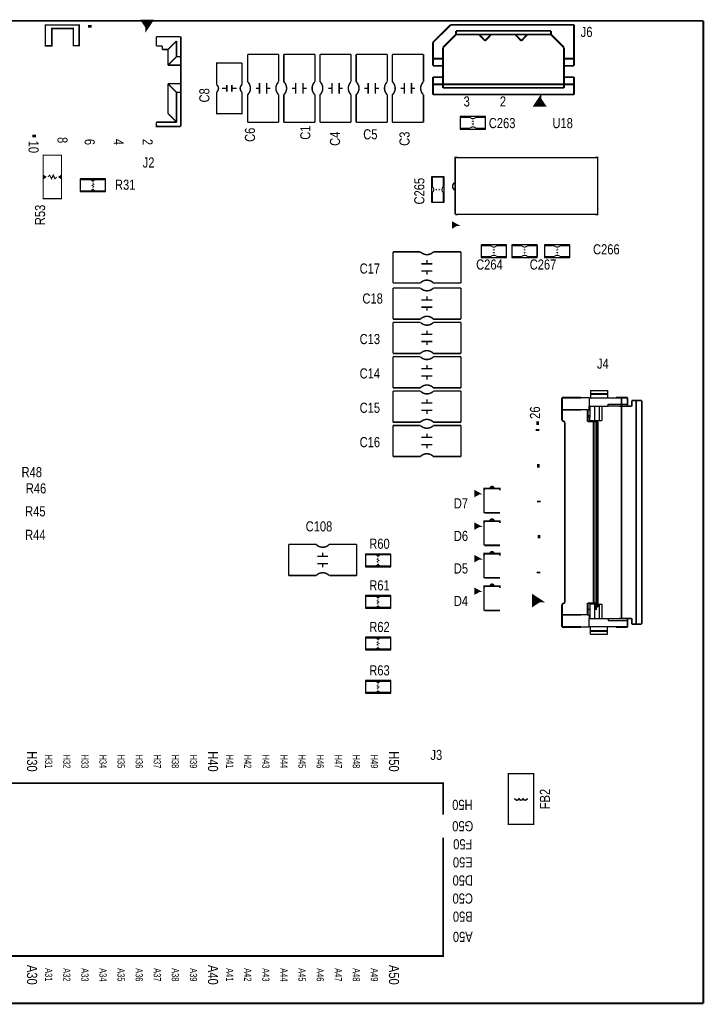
# Model space of a CAD drawing. Extents: x 0 to 180, y 0 to 69.
# Tile 5 of 6: x 49 to 97, y 0 to 69. Entities that reach past the tile are written whole.
import ezdxf
from ezdxf.enums import TextEntityAlignment as Align

# ---------------------------------------------------------------- set-up
doc = ezdxf.new("R2010")
doc.units = 0
for name, color, linetype in [('BG_OUTLINE', 254, 'CONTINUOUS'), ('PG_SILKSCREEN_TOP', 92, 'CONTINUOUS'), ('RD_SILKSCREEN_TOP', 20, 'CONTINUOUS')]:
    doc.layers.add(name, color=color, linetype=linetype)

msp = doc.modelspace()

# ---------------------------------------------------------------- linework, layer by layer
at = {"layer": 'BG_OUTLINE', "const_width": 0.127}
for points in [[(96.999806, 69.000116), (0, 69.000116)], [(96.999806, 0), (96.999806, 69.000116)], [(0, 0), (96.999806, 0)]]:
    msp.add_lwpolyline(points, dxfattribs=at)
at = {"layer": 'PG_SILKSCREEN_TOP'}
for points, const_width in [([(53.19141, 67.271646), (53.19141, 68.706492), (50.817018, 68.706492), (50.817018, 67.250818), (51.271424, 67.250818), (51.271424, 68.469002), (52.77866, 68.469002), (52.77866, 67.261232), (53.19141, 67.261232), (53.19141, 67.271646)], 0.1016), ([(53.944012, 68.530978), (53.944012, 68.721986)], 0.254), ([(57.960006, 68.576952), (57.706006, 68.957952), (58.214006, 68.957952), (57.960006, 68.576952), (57.960006, 68.957952)], 0.254), ([(79.261208, 68.729098), (78.020926, 67.48907)], 0.127), ([(79.261208, 68.729098), (85.421216, 68.729098)], 0.127), ([(81.761076, 68.729098), (87.921084, 68.729098)], 0.127), ([(87.921084, 65.848992), (87.921084, 68.729098)], 0.127), ([(58.608722, 67.888104), (60.325, 67.888104)], 0.1016), ([(58.608722, 67.888104), (58.60923, 67.238118)], 0.1016), ([(60.325, 67.888104), (60.325, 61.587888)], 0.1016), ([(60.325, 61.587888), (60.325, 67.888104)], 0.1016), ([(60.325, 61.587888), (60.325, 67.888104)], 0.1016), ([(78.721204, 67.12839), (79.6417, 68.04914)], 0.127), ([(79.6417, 68.299076), (83.800188, 68.299076)], 0.127), ([(79.6417, 68.04914), (79.6417, 68.299076)], 0.127), ([(79.6417, 68.04914), (83.800188, 68.04914)], 0.127), ([(81.681066, 67.599052), (81.256124, 68.04914)], 0.127), ([(82.106008, 68.04914), (81.681066, 67.599052)], 0.127), ([(82.141822, 68.299076), (86.30031, 68.299076)], 0.127), ([(82.141822, 68.04914), (86.30031, 68.04914)], 0.127), ([(84.221066, 67.599052), (83.796124, 68.04914)], 0.127), ([(84.646008, 68.04914), (84.221066, 67.599052)], 0.127), ([(86.30031, 68.299076), (86.30031, 68.04914)], 0.127), ([(86.30031, 68.04914), (87.22106, 67.12839)], 0.127), ([(59.024774, 67.238118), (58.60923, 67.238118)], 0.1016), ([(59.024774, 67.238118), (59.024774, 66.987928)], 0.1016), ([(60.024772, 67.587876), (59.424824, 66.987928)], 0.1016), ([(60.024772, 67.587876), (60.024772, 66.488056)], 0.1016), ([(78.020926, 65.848992), (78.020926, 67.48907)], 0.127), ([(78.721204, 64.299084), (78.721204, 67.12839)], 0.127), ([(87.22106, 67.12839), (87.22106, 64.299084)], 0.127), ([(59.024774, 66.987928), (59.424824, 66.987928)], 0.1016), ([(59.424824, 65.888108), (59.424824, 66.987928)], 0.1016), ([(60.024772, 66.488056), (59.424824, 65.888108)], 0.1016), ([(60.325, 66.488056), (60.024772, 66.488056)], 0.1016), ([(65.0113, 66.655696), (65.0113, 64.699896)], 0.1016), ([(65.0113, 66.655696), (67.1957, 66.655696)], 0.1016), ([(67.1957, 64.725296), (67.1957, 66.655696)], 0.1016), ([(67.5513, 66.655696), (67.5513, 64.699896)], 0.1016), ([(67.5513, 66.655696), (69.7357, 66.655696)], 0.1016), ([(69.7357, 64.725296), (69.7357, 66.655696)], 0.1016), ([(70.0913, 66.655696), (70.0913, 64.699896)], 0.1016), ([(70.0913, 66.655696), (72.2757, 66.655696)], 0.1016), ([(72.2757, 64.725296), (72.2757, 66.655696)], 0.1016), ([(72.6313, 66.655696), (72.6313, 64.699896)], 0.1016), ([(72.6313, 66.655696), (74.8157, 66.655696)], 0.1016), ([(74.8157, 64.725296), (74.8157, 66.655696)], 0.1016), ([(75.1713, 66.655696), (75.1713, 64.699896)], 0.1016), ([(75.1713, 66.655696), (77.3557, 66.655696)], 0.1016), ([(77.3557, 64.725296), (77.3557, 66.655696)], 0.1016), ([(78.020926, 66.348864), (78.721204, 66.348864)], 0.127), ([(87.22106, 66.348864), (87.921084, 66.348864)], 0.127), ([(59.424824, 65.888108), (60.325, 65.888108)], 0.1016), ([(64.6176, 66.04), (62.8396, 66.04), (62.8396, 64.516)], 0.1016), ([(64.6176, 64.516), (64.6176, 66.04)], 0.1016), ([(78.020926, 65.848992), (78.721204, 65.848992)], 0.127), ([(87.921084, 65.848992), (87.22106, 65.848992)], 0.127), ([(78.721204, 65.049146), (78.020926, 65.049146)], 0.127), ([(78.020926, 65.049146), (78.020926, 63.829184)], 0.127), ([(87.22106, 65.049146), (87.921084, 65.049146)], 0.127), ([(87.921084, 63.829184), (87.921084, 65.049146)], 0.127), ([(60.325, 64.587882), (59.424824, 64.587882)], 0.1016), ([(59.424824, 64.587882), (60.024772, 63.987934)], 0.1016), ([(59.424824, 64.587882), (59.424824, 62.488064)], 0.1016), ([(63.5508, 64.262), (63.2206, 64.262)], 0.1016), ([(63.5508, 64.0334), (63.5508, 64.4906)], 0.1016), ([(63.9064, 64.0334), (63.9064, 64.4906)], 0.1016), ([(63.9064, 64.262), (64.2366, 64.262)], 0.1016), ([(65.5955, 64.268096), (65.8495, 64.268096)], 0.1016), ([(65.8495, 63.887096), (65.8495, 64.649096)], 0.1016), ([(66.3575, 63.887096), (66.3575, 64.649096)], 0.1016), ([(66.3575, 64.268096), (66.6115, 64.268096)], 0.1016), ([(68.1355, 64.268096), (68.3895, 64.268096)], 0.1016), ([(68.3895, 63.887096), (68.3895, 64.649096)], 0.1016), ([(68.8975, 63.887096), (68.8975, 64.649096)], 0.1016), ([(68.8975, 64.268096), (69.1515, 64.268096)], 0.1016), ([(70.6755, 64.268096), (70.9295, 64.268096)], 0.1016), ([(70.9295, 63.887096), (70.9295, 64.649096)], 0.1016), ([(71.4375, 63.887096), (71.4375, 64.649096)], 0.1016), ([(71.4375, 64.268096), (71.6915, 64.268096)], 0.1016), ([(73.2155, 64.268096), (73.4695, 64.268096)], 0.1016), ([(73.4695, 63.887096), (73.4695, 64.649096)], 0.1016), ([(73.9775, 63.887096), (73.9775, 64.649096)], 0.1016), ([(73.9775, 64.268096), (74.2315, 64.268096)], 0.1016), ([(75.7555, 64.268096), (76.0095, 64.268096)], 0.1016), ([(76.0095, 63.887096), (76.0095, 64.649096)], 0.1016), ([(76.5175, 63.887096), (76.5175, 64.649096)], 0.1016), ([(76.5175, 64.268096), (76.7715, 64.268096)], 0.1016), ([(85.421216, 64.54902), (78.020926, 64.54902)], 0.127), ([(84.721192, 64.299084), (78.721204, 64.299084)], 0.127), ([(87.921084, 64.54902), (80.521048, 64.54902)], 0.127), ([(87.22106, 64.299084), (81.221072, 64.299084)], 0.127), ([(60.325, 63.987934), (60.024772, 63.987934)], 0.1016), ([(60.024772, 63.987934), (60.024772, 61.888116)], 0.1016), ([(65.0113, 63.836296), (65.0113, 61.880496)], 0.1016), ([(67.1957, 61.880496), (67.1957, 63.810896)], 0.1016), ([(67.5513, 63.836296), (67.5513, 61.880496)], 0.1016), ([(69.7357, 61.880496), (69.7357, 63.810896)], 0.1016), ([(70.0913, 63.836296), (70.0913, 61.880496)], 0.1016), ([(72.2757, 61.880496), (72.2757, 63.810896)], 0.1016), ([(72.6313, 63.836296), (72.6313, 61.880496)], 0.1016), ([(74.8157, 61.880496), (74.8157, 63.810896)], 0.1016), ([(75.1713, 63.836296), (75.1713, 61.880496)], 0.1016), ([(77.3557, 61.880496), (77.3557, 63.810896)], 0.1016), ([(85.421216, 63.829184), (78.020926, 63.829184)], 0.127), ([(87.921084, 63.829184), (80.521048, 63.829184)], 0.127), ([(85.5091, 63.484252), (85.7631, 63.103252), (85.2551, 63.103252), (85.5091, 63.484252), (85.5091, 63.103252)], 0.254), ([(60.024772, 61.888116), (59.424824, 62.488064)], 0.1016), ([(80.6196, 61.468), (79.9338, 61.468), (79.9338, 62.23), (80.6196, 62.23)], 0.0762), ([(81.7118, 61.468), (81.7118, 62.23), (81.026, 62.23)], 0.0762), ([(60.325, 61.587888), (58.61431, 61.587888), (58.614056, 61.888116)], 0.1016), ([(58.614056, 61.888116), (60.024772, 61.888116)], 0.1016), ([(60.325, 61.587888), (58.61431, 61.587888)], 0.1016), ([(65.0113, 61.880496), (67.1957, 61.880496)], 0.1016), ([(67.5513, 61.880496), (69.7357, 61.880496)], 0.1016), ([(70.0913, 61.880496), (72.2757, 61.880496)], 0.1016), ([(72.6313, 61.880496), (74.8157, 61.880496)], 0.1016), ([(75.1713, 61.880496), (77.3557, 61.880496)], 0.1016), ([(80.7466, 61.9252), (80.899, 61.9252)], 0.0508), ([(80.7466, 61.7728), (80.899, 61.7728)], 0.0508), ([(80.8228, 62.0268), (80.8228, 61.9252)], 0.0508), ([(80.8228, 61.7728), (80.8228, 61.6712)], 0.0508), ([(50.026824, 60.830968), (50.026824, 61.02096)], 0.254), ([(81.7118, 61.468), (81.026, 61.468)], 0.0762), ([(50.673, 56.515), (50.673, 59.563), (51.943, 59.563), (51.943, 56.515), (50.673, 56.515)], 0.0762), ([(79.756, 59.403996), (79.58201, 59.403996), (79.58201, 55.404004)], 0.1016), ([(89.408, 59.403996), (89.58199, 59.403996), (89.58199, 55.404004), (89.408, 55.404004)], 0.1016), ([(50.673, 57.912), (50.8508, 58.039), (50.673, 58.166)], 0.0762), ([(50.8508, 58.039), (50.7238, 58.039), (50.7238, 57.9882), (50.7238, 58.0898)], 0.0762), ([(51.6255, 58.039), (51.4985, 57.912), (51.3715, 58.166), (51.2445, 57.912), (51.1175, 58.166), (50.9905, 58.039)], 0.0762), ([(51.943, 58.166), (51.7652, 58.039), (51.943, 57.912)], 0.0762), ([(51.7652, 58.039), (51.8922, 58.039), (51.8922, 58.0898), (51.8922, 57.9882)], 0.0762), ([(55.0418, 57.8358), (54.2798, 57.8358), (54.1528, 57.7342), (54.0258, 57.8358), (53.2638, 57.8358)], 0.0762), ([(53.2638, 57.8358), (53.2638, 57.0738)], 0.0762), ([(54.0258, 57.8358), (54.2798, 57.8358)], 0.0762), ([(54.1528, 57.2516), (54.1528, 57.3278), (54.229, 57.3786), (54.0766, 57.4548), (54.229, 57.531), (54.1528, 57.5818), (54.1528, 57.658)], 0.0508), ([(54.1274, 57.785), (54.2036, 57.785)], 0.0762), ([(55.0418, 57.0738), (55.0418, 57.8358)], 0.0762), ([(78.74, 58.039), (77.978, 58.039), (77.978, 57.3532)], 0.0762), ([(78.74, 58.039), (78.74, 57.3532)], 0.0762), ([(53.2638, 57.0738), (54.0258, 57.0738), (54.1528, 57.1754), (54.2798, 57.0738), (55.0418, 57.0738)], 0.0762), ([(54.0258, 57.0738), (54.2798, 57.0738)], 0.0762), ([(54.1274, 57.0992), (54.2036, 57.0992)], 0.0762), ([(78.74, 56.9468), (78.74, 56.261), (77.978, 56.261), (77.978, 56.9468)], 0.0762), ([(78.1812, 57.15), (78.2828, 57.15)], 0.0508), ([(78.2828, 57.0738), (78.2828, 57.2262)], 0.0508), ([(78.4352, 57.0738), (78.4352, 57.2262)], 0.0508), ([(78.4352, 57.15), (78.5368, 57.15)], 0.0508), ([(79.58201, 55.404004), (79.756, 55.404004)], 0.1016), ([(79.70012, 54.668674), (79.42072, 54.516274), (79.42072, 54.821074), (79.70012, 54.668674), (79.44612, 54.668674)], 0.127), ([(82.0928, 52.451), (81.407, 52.451), (81.407, 53.213), (82.0928, 53.213)], 0.0762), ([(83.185, 52.451), (83.185, 53.213), (82.4992, 53.213)], 0.0762), ([(84.2518, 52.451), (83.566, 52.451), (83.566, 53.213), (84.2518, 53.213)], 0.0762), ([(85.344, 52.451), (85.344, 53.213), (84.6582, 53.213)], 0.0762), ([(86.5378, 52.451), (85.852, 52.451), (85.852, 53.213), (86.5378, 53.213)], 0.0762), ([(87.63, 52.451), (87.63, 53.213), (86.9442, 53.213)], 0.0762), ([(75.2094, 50.5968), (75.2094, 52.7812)], 0.1016), ([(77.1398, 52.7812), (75.2094, 52.7812)], 0.1016), ([(79.9846, 52.7812), (78.0542, 52.7812)], 0.1016), ([(79.9846, 50.5968), (79.9846, 52.7812)], 0.1016), ([(82.2198, 52.9082), (82.3722, 52.9082)], 0.0508), ([(82.2198, 52.7558), (82.3722, 52.7558)], 0.0508), ([(82.296, 53.0098), (82.296, 52.9082)], 0.0508), ([(82.296, 52.7558), (82.296, 52.6542)], 0.0508), ([(84.3788, 52.9082), (84.5312, 52.9082)], 0.0508), ([(84.3788, 52.7558), (84.5312, 52.7558)], 0.0508), ([(84.455, 53.0098), (84.455, 52.9082)], 0.0508), ([(84.455, 52.7558), (84.455, 52.6542)], 0.0508), ([(86.6648, 52.9082), (86.8172, 52.9082)], 0.0508), ([(86.6648, 52.7558), (86.8172, 52.7558)], 0.0508), ([(86.741, 53.0098), (86.741, 52.9082)], 0.0508), ([(86.741, 52.7558), (86.741, 52.6542)], 0.0508), ([(77.978, 51.943), (77.216, 51.943)], 0.1016), ([(77.597, 51.943), (77.597, 52.197)], 0.1016), ([(83.185, 52.451), (82.4992, 52.451)], 0.0762), ([(85.344, 52.451), (84.6582, 52.451)], 0.0762), ([(87.63, 52.451), (86.9442, 52.451)], 0.0762), ([(77.978, 51.435), (77.216, 51.435)], 0.1016), ([(77.597, 51.181), (77.597, 51.435)], 0.1016), ([(75.2094, 50.5968), (77.1652, 50.5968)], 0.1016), ([(78.0288, 50.5968), (79.9846, 50.5968)], 0.1016), ([(75.2094, 48.0568), (75.2094, 50.2412)], 0.1016), ([(77.1398, 50.2412), (75.2094, 50.2412)], 0.1016), ([(79.9846, 50.2412), (78.0542, 50.2412)], 0.1016), ([(79.9846, 48.0568), (79.9846, 50.2412)], 0.1016), ([(77.978, 49.403), (77.216, 49.403)], 0.1016), ([(77.597, 49.403), (77.597, 49.657)], 0.1016), ([(77.978, 48.895), (77.216, 48.895)], 0.1016), ([(77.597, 48.641), (77.597, 48.895)], 0.1016), ([(75.2094, 48.0568), (77.1652, 48.0568)], 0.1016), ([(75.2094, 45.6438), (75.2094, 47.8282)], 0.1016), ([(77.1398, 47.8282), (75.2094, 47.8282)], 0.1016), ([(78.0288, 48.0568), (79.9846, 48.0568)], 0.1016), ([(79.9846, 47.8282), (78.0542, 47.8282)], 0.1016), ([(79.9846, 45.6438), (79.9846, 47.8282)], 0.1016), ([(77.978, 46.99), (77.216, 46.99)], 0.1016), ([(77.597, 46.99), (77.597, 47.244)], 0.1016), ([(77.978, 46.482), (77.216, 46.482)], 0.1016), ([(77.597, 46.228), (77.597, 46.482)], 0.1016), ([(75.2094, 45.6438), (77.1652, 45.6438)], 0.1016), ([(78.0288, 45.6438), (79.9846, 45.6438)], 0.1016), ([(75.2094, 43.2308), (75.2094, 45.4152)], 0.1016), ([(77.1398, 45.4152), (75.2094, 45.4152)], 0.1016), ([(79.9846, 45.4152), (78.0542, 45.4152)], 0.1016), ([(79.9846, 43.2308), (79.9846, 45.4152)], 0.1016), ([(77.978, 44.577), (77.216, 44.577)], 0.1016), ([(77.597, 44.577), (77.597, 44.831)], 0.1016), ([(77.978, 44.069), (77.216, 44.069)], 0.1016), ([(77.597, 43.815), (77.597, 44.069)], 0.1016), ([(75.2094, 43.2308), (77.1652, 43.2308)], 0.1016), ([(75.2094, 40.8178), (75.2094, 43.0022)], 0.1016), ([(77.1398, 43.0022), (75.2094, 43.0022)], 0.1016), ([(78.0288, 43.2308), (79.9846, 43.2308)], 0.1016), ([(79.9846, 43.0022), (78.0542, 43.0022)], 0.1016), ([(79.9846, 40.8178), (79.9846, 43.0022)], 0.1016), ([(77.978, 42.164), (77.216, 42.164)], 0.1016), ([(77.597, 42.164), (77.597, 42.418)], 0.1016), ([(87.076788, 41.686988), (87.076788, 42.536872)], 0.127), ([(88.409018, 42.536872), (87.076788, 42.536872)], 0.127), ([(90.858086, 42.536872), (91.246706, 42.536872)], 0.127), ([(90.858086, 42.536872), (91.676728, 42.536872)], 0.127), ([(91.246706, 42.536872), (91.246706, 27.036776)], 0.127), ([(91.676728, 42.086784), (91.676728, 42.536872)], 0.127), ([(91.976702, 42.336974), (92.27693, 42.336974)], 0.127), ([(91.976702, 41.937178), (91.976702, 42.336974)], 0.127), ([(92.27693, 42.336974), (92.27693, 26.636472)], 0.127), ([(92.27693, 42.336974), (92.676726, 42.336974)], 0.127), ([(92.676726, 42.336974), (92.676726, 26.636472)], 0.127), ([(77.978, 41.656), (77.216, 41.656)], 0.1016), ([(77.597, 41.402), (77.597, 41.656)], 0.1016), ([(87.076788, 40.93718), (87.076788, 41.686988)], 0.127), ([(87.076788, 41.686988), (88.409018, 41.686988)], 0.127), ([(88.876886, 41.686988), (88.876886, 40.861996)], 0.127), ([(91.246706, 41.937178), (91.091004, 41.937178)], 0.127), ([(91.246706, 41.937178), (91.976702, 41.937178)], 0.127), ([(91.676728, 42.086784), (91.676728, 41.937178)], 0.127), ([(75.2094, 40.8178), (77.1652, 40.8178)], 0.1016), ([(78.0288, 40.8178), (79.9846, 40.8178)], 0.1016), ([(85.276944, 40.74795), (85.466936, 40.74795)], 0.249936), ([(87.076788, 40.93718), (87.27186, 40.83685)], 0.127), ([(87.27186, 40.83685), (87.276686, 40.83685)], 0.127), ([(87.276686, 40.800274), (87.276686, 28.13939)], 0.127), ([(89.303606, 40.861996), (88.876886, 40.861996)], 0.127), ([(89.303606, 28.11145), (89.298018, 40.861996)], 0.127), ([(89.303606, 40.861996), (89.476834, 40.861996)], 0.127), ([(89.476834, 40.83685), (89.476834, 40.861996)], 0.127), ([(89.476834, 40.83685), (89.549986, 40.83685)], 0.127), ([(89.476834, 40.834056), (89.476834, 40.83685)], 0.127), ([(89.476834, 40.639492), (89.476834, 40.834056)], 0.127), ([(89.549986, 40.83685), (89.57691, 40.83685)], 0.127), ([(89.549986, 40.83685), (89.549986, 40.636444)], 0.127), ([(89.57691, 40.83685), (89.57691, 40.636444)], 0.127), ([(75.2094, 38.4048), (75.2094, 40.5892)], 0.1016), ([(77.1398, 40.5892), (75.2094, 40.5892)], 0.1016), ([(79.9846, 40.5892), (78.0542, 40.5892)], 0.1016), ([(79.9846, 38.4048), (79.9846, 40.5892)], 0.1016), ([(85.488526, 40.264588), (85.238336, 40.264588)], 0.130048), ([(89.476834, 40.334184), (89.476834, 40.639492)], 0.127), ([(89.476834, 40.636444), (89.549986, 40.636444)], 0.127), ([(89.476834, 40.336978), (89.549986, 40.336978)], 0.127), ([(89.476834, 40.139366), (89.476834, 40.334184)], 0.127), ([(89.476834, 39.834058), (89.476834, 40.139366)], 0.127), ([(89.476834, 40.13708), (89.549986, 40.13708)], 0.127), ([(89.549986, 40.636444), (89.57691, 40.636444)], 0.127), ([(89.549986, 40.336978), (89.57691, 40.336978)], 0.127), ([(89.549986, 40.13708), (89.549986, 40.336978)], 0.127), ([(89.57691, 40.13708), (89.549986, 40.13708)], 0.127), ([(89.57691, 40.636444), (89.57691, 40.336978)], 0.127), ([(89.57691, 40.336978), (89.57691, 40.13708)], 0.127), ([(89.57691, 40.13708), (89.57691, 39.836852)], 0.127), ([(77.978, 39.751), (77.216, 39.751)], 0.1016), ([(77.597, 39.751), (77.597, 40.005)], 0.1016), ([(89.549986, 39.836852), (89.476834, 39.836852)], 0.127), ([(89.476834, 39.639494), (89.476834, 39.834058)], 0.127), ([(89.476834, 39.334186), (89.476834, 39.639494)], 0.127), ([(89.549986, 39.636446), (89.476834, 39.636446)], 0.127), ([(89.549986, 39.836852), (89.57691, 39.836852)], 0.127), ([(89.549986, 39.636446), (89.549986, 39.836852)], 0.127), ([(89.57691, 39.636446), (89.549986, 39.636446)], 0.127), ([(89.57691, 39.836852), (89.57691, 39.636446)], 0.127), ([(89.57691, 39.636446), (89.57691, 39.33698)], 0.127), ([(77.978, 39.243), (77.216, 39.243)], 0.1016), ([(77.597, 38.989), (77.597, 39.243)], 0.1016), ([(89.549986, 39.33698), (89.476834, 39.33698)], 0.127), ([(89.476834, 39.139368), (89.476834, 39.334186)], 0.127), ([(89.476834, 38.834568), (89.476834, 39.139368)], 0.127), ([(89.476834, 39.137082), (89.549986, 39.137082)], 0.127), ([(89.549986, 38.836854), (89.476834, 38.836854)], 0.127), ([(89.476834, 38.639496), (89.476834, 38.834568)], 0.127), ([(89.549986, 39.33698), (89.57691, 39.33698)], 0.127), ([(89.549986, 39.137082), (89.549986, 39.33698)], 0.127), ([(89.57691, 39.137082), (89.549986, 39.137082)], 0.127), ([(89.549986, 38.836854), (89.57691, 38.836854)], 0.127), ([(89.549986, 38.636448), (89.549986, 38.836854)], 0.127), ([(89.57691, 39.33698), (89.57691, 39.137082)], 0.127), ([(89.57691, 39.137082), (89.57691, 38.836854)], 0.127), ([(89.57691, 38.836854), (89.57691, 38.636448)], 0.127), ([(75.2094, 38.4048), (77.1652, 38.4048)], 0.1016), ([(78.0288, 38.4048), (79.9846, 38.4048)], 0.1016), ([(89.476834, 38.334188), (89.476834, 38.639496)], 0.127), ([(89.476834, 38.636448), (89.549986, 38.636448)], 0.127), ([(89.549986, 38.336982), (89.476834, 38.336982)], 0.127), ([(89.476834, 38.13937), (89.476834, 38.334188)], 0.127), ([(89.476834, 37.83457), (89.476834, 38.13937)], 0.127), ([(89.476834, 38.137084), (89.549986, 38.137084)], 0.127), ([(89.57691, 38.636448), (89.549986, 38.636448)], 0.127), ([(89.549986, 38.336982), (89.57691, 38.336982)], 0.127), ([(89.549986, 38.137084), (89.549986, 38.336982)], 0.127), ([(89.57691, 38.137084), (89.549986, 38.137084)], 0.127), ([(89.57691, 38.636448), (89.57691, 38.336982)], 0.127), ([(89.57691, 38.336982), (89.57691, 38.137084)], 0.127), ([(89.57691, 38.137084), (89.57691, 37.836856)], 0.127), ([(85.327744, 37.755322), (85.517736, 37.755322)], 0.249936), ([(89.476834, 37.836856), (89.549986, 37.836856)], 0.127), ([(89.476834, 37.639244), (89.476834, 37.83457)], 0.127), ([(89.476834, 37.33419), (89.476834, 37.639244)], 0.127), ([(89.476834, 37.33419), (89.476834, 37.639244)], 0.127), ([(89.476834, 37.63645), (89.549986, 37.63645)], 0.127), ([(89.476834, 37.63645), (89.549986, 37.63645)], 0.127), ([(89.549986, 37.336984), (89.476834, 37.336984)], 0.127), ([(89.549986, 37.336984), (89.476834, 37.336984)], 0.127), ([(89.476834, 28.13939), (89.476834, 37.33419)], 0.127), ([(89.549986, 37.836856), (89.57691, 37.836856)], 0.127), ([(89.549986, 37.63645), (89.549986, 37.836856)], 0.127), ([(89.549986, 37.63645), (89.549986, 37.836856)], 0.127), ([(89.57691, 37.63645), (89.549986, 37.63645)], 0.127), ([(89.57691, 37.63645), (89.549986, 37.63645)], 0.127), ([(89.549986, 37.336984), (89.57691, 37.336984)], 0.127), ([(89.57691, 37.336984), (89.549986, 37.336984)], 0.127), ([(89.549986, 28.13685), (89.549986, 37.336984)], 0.127), ([(89.57691, 37.836856), (89.57691, 37.63645)], 0.127), ([(89.57691, 37.836856), (89.57691, 37.63645)], 0.127), ([(89.57691, 37.63645), (89.57691, 37.336984)], 0.127), ([(89.57691, 37.63645), (89.57691, 37.336984)], 0.127), ([(89.57691, 37.336984), (89.57691, 28.13685)], 0.127), ([(81.268824, 35.806126), (80.989424, 35.653726), (80.989424, 35.958526), (81.268824, 35.806126), (81.014824, 35.806126)], 0.127), ([(81.61909, 36.02609), (81.61909, 36.155884), (82.71891, 36.155884), (82.71891, 36.02609)], 0.127), ([(85.58276, 35.247072), (85.33257, 35.247072)], 0.130048), ([(81.61909, 33.74009), (81.61909, 33.869884), (82.71891, 33.869884), (82.71891, 33.74009)], 0.127), ([(81.268824, 33.520126), (80.989424, 33.367726), (80.989424, 33.672526), (81.268824, 33.520126), (81.014824, 33.520126)], 0.127), ([(85.373972, 32.775144), (85.563964, 32.775144)], 0.249936), ([(67.8942, 32.2326), (67.8942, 30.0482)], 0.1016), ([(69.85, 32.2326), (67.8942, 32.2326)], 0.1016), ([(72.6694, 32.2326), (70.7136, 32.2326)], 0.1016), ([(72.6694, 32.2326), (72.6694, 30.0482)], 0.1016), ([(69.9008, 31.3944), (70.6628, 31.3944)], 0.1016), ([(70.2818, 31.6484), (70.2818, 31.3944)], 0.1016), ([(75.057, 31.496), (74.295, 31.496), (74.168, 31.3944), (74.041, 31.496), (73.279, 31.496)], 0.0762), ([(73.279, 31.496), (73.279, 30.734)], 0.0762), ([(74.295, 31.496), (74.041, 31.496)], 0.0762), ([(74.168, 31.3182), (74.168, 31.242), (74.0918, 31.1912), (74.2442, 31.115), (74.0918, 31.0388), (74.168, 30.988), (74.168, 30.9118)], 0.0508), ([(74.1934, 31.4706), (74.1172, 31.4706)], 0.0762), ([(75.057, 30.734), (75.057, 31.496)], 0.0762), ([(81.268824, 31.234126), (80.989424, 31.081726), (80.989424, 31.386526), (81.268824, 31.234126), (81.014824, 31.234126)], 0.127), ([(81.61909, 31.45409), (81.61909, 31.583884), (82.71891, 31.583884), (82.71891, 31.45409)], 0.127), ([(69.9008, 30.8864), (70.6628, 30.8864)], 0.1016), ([(70.2818, 30.8864), (70.2818, 30.6324)], 0.1016), ([(73.279, 30.734), (74.041, 30.734), (74.168, 30.8356), (74.295, 30.734), (75.057, 30.734)], 0.0762), ([(74.295, 30.734), (74.041, 30.734)], 0.0762), ([(74.1934, 30.7848), (74.1172, 30.7848)], 0.0762), ([(67.8942, 30.0482), (69.8246, 30.0482)], 0.1016), ([(70.739, 30.0482), (72.6694, 30.0482)], 0.1016), ([(85.558122, 30.257242), (85.307932, 30.257242)], 0.130048), ([(81.268824, 28.948126), (80.989424, 28.795726), (80.989424, 29.100526), (81.268824, 28.948126), (81.014824, 28.948126)], 0.127), ([(81.61909, 29.16809), (81.61909, 29.297884), (82.71891, 29.297884), (82.71891, 29.16809)], 0.127), ([(75.057, 28.575), (74.295, 28.575), (74.168, 28.4734), (74.041, 28.575), (73.279, 28.575)], 0.0762), ([(73.279, 28.575), (73.279, 27.813)], 0.0762), ([(74.295, 28.575), (74.041, 28.575)], 0.0762), ([(74.168, 28.3972), (74.168, 28.321), (74.0918, 28.2702), (74.2442, 28.194), (74.0918, 28.1178), (74.168, 28.067), (74.168, 27.9908)], 0.0508), ([(74.1934, 28.5496), (74.1172, 28.5496)], 0.0762), ([(75.057, 27.813), (75.057, 28.575)], 0.0762), ([(85.478366, 28.29179), (85.098128, 28.041854), (85.098128, 28.54198), (85.478366, 28.29179), (85.098128, 28.29179)], 0.249936), ([(89.476834, 28.333954), (89.476834, 28.11145)], 0.127), ([(89.549986, 28.13685), (89.549986, 28.336748)], 0.127), ([(89.57691, 28.336748), (89.57691, 28.13685)], 0.127), ([(73.279, 27.813), (74.041, 27.813), (74.168, 27.9146), (74.295, 27.813), (75.057, 27.813)], 0.0762), ([(74.295, 27.813), (74.041, 27.813)], 0.0762), ([(74.1934, 27.8638), (74.1172, 27.8638)], 0.0762), ([(87.076788, 28.036774), (87.276686, 28.13939)], 0.127), ([(87.076788, 27.286458), (87.076788, 28.036774)], 0.127), ([(88.876886, 28.11145), (88.876886, 27.286458)], 0.127), ([(88.876886, 28.11145), (89.303606, 28.11145)], 0.127), ([(89.303606, 28.11145), (89.476834, 28.11145)], 0.127), ([(89.476834, 27.83459), (89.476834, 28.13939)], 0.127), ([(89.476834, 28.13685), (89.549986, 28.13685)], 0.127), ([(89.549986, 28.13685), (89.476834, 28.13685)], 0.127), ([(89.549986, 27.836876), (89.476834, 27.836876)], 0.127), ([(89.476834, 27.639264), (89.476834, 27.83459)], 0.127), ([(89.57691, 28.13685), (89.549986, 28.13685)], 0.127), ([(89.57691, 28.13685), (89.549986, 28.13685)], 0.127), ([(89.549986, 27.836876), (89.57691, 27.836876)], 0.127), ([(89.57691, 28.13685), (89.57691, 27.836876)], 0.127), ([(87.076788, 26.437082), (87.076788, 27.286458)], 0.127), ([(88.409018, 27.286458), (87.076788, 27.286458)], 0.127), ([(91.091004, 27.036776), (91.246706, 27.036776)], 0.127), ([(91.246706, 27.036776), (91.976702, 27.036776)], 0.127), ([(91.676728, 26.886662), (91.676728, 27.036776)], 0.127), ([(91.976702, 27.036776), (91.976702, 26.636472)], 0.127), ([(88.409018, 26.437082), (87.076788, 26.437082)], 0.127), ([(91.676728, 26.437082), (90.858086, 26.437082)], 0.127), ([(91.676728, 26.886662), (91.676728, 26.437082)], 0.127), ([(91.976702, 26.636472), (92.27693, 26.636472)], 0.127), ([(92.27693, 26.636472), (92.676726, 26.636472)], 0.127), ([(75.057, 25.654), (74.295, 25.654), (74.168, 25.5524), (74.041, 25.654), (73.279, 25.654)], 0.0762), ([(73.279, 25.654), (73.279, 24.892)], 0.0762), ([(74.295, 25.654), (74.041, 25.654)], 0.0762), ([(74.1934, 25.6286), (74.1172, 25.6286)], 0.0762), ([(75.057, 24.892), (75.057, 25.654)], 0.0762), ([(73.279, 24.892), (74.041, 24.892), (74.168, 24.9936), (74.295, 24.892), (75.057, 24.892)], 0.0762), ([(74.295, 24.892), (74.041, 24.892)], 0.0762), ([(74.168, 25.4762), (74.168, 25.4), (74.0918, 25.3492), (74.2442, 25.273), (74.0918, 25.1968), (74.168, 25.146), (74.168, 25.0698)], 0.0508), ([(74.1934, 24.9428), (74.1172, 24.9428)], 0.0762), ([(75.057, 22.606), (74.295, 22.606), (74.168, 22.5044), (74.041, 22.606), (73.279, 22.606)], 0.0762), ([(73.279, 22.606), (73.279, 21.844)], 0.0762), ([(74.295, 22.606), (74.041, 22.606)], 0.0762), ([(74.168, 22.4282), (74.168, 22.352), (74.0918, 22.3012), (74.2442, 22.225), (74.0918, 22.1488), (74.168, 22.098), (74.168, 22.0218)], 0.0508), ([(74.1934, 22.5806), (74.1172, 22.5806)], 0.0762), ([(75.057, 21.844), (75.057, 22.606)], 0.0762), ([(73.279, 21.844), (74.041, 21.844), (74.168, 21.9456), (74.295, 21.844), (75.057, 21.844)], 0.0762), ([(74.295, 21.844), (74.041, 21.844)], 0.0762), ([(74.1934, 21.8948), (74.1172, 21.8948)], 0.0762), ([(83.312, 12.573), (85.09, 12.573), (85.09, 16.129), (83.312, 16.129), (83.312, 12.573)], 0.1016), ([(78.741016, 11.647678), (78.741016, 3.327654), (10.261092, 3.327654), (10.261092, 8.637778), (9.371076, 8.637778), (9.371076, 10.157714), (10.261092, 10.157714), (10.261092, 15.467838), (78.741016, 15.467838), (78.741016, 13.247624)], 0.127), ([(83.7184, 14.351), (83.7946, 14.351)], 0.1016), ([(84.6836, 14.351), (84.6074, 14.351)], 0.1016)]:
    msp.add_lwpolyline(points, dxfattribs=dict(at, const_width=const_width))
for points, const_width in [([(62.8396, 64.516, -0.5), (62.8396, 64.008), (62.8396, 62.484), (64.6176, 62.484), (64.6176, 64.008)], 0.1016), ([(64.6176, 64.516, 0.5), (64.6176, 64.008)], 0.1016), ([(65.024, 63.823596, 0.414028), (65.024, 64.712596)], 0.1016), ([(67.183, 64.712596, 0.413378), (67.183, 63.823596)], 0.1016), ([(67.564, 63.823596, 0.414028), (67.564, 64.712596)], 0.1016), ([(69.723, 64.712596, 0.413378), (69.723, 63.823596)], 0.1016), ([(70.104, 63.823596, 0.414028), (70.104, 64.712596)], 0.1016), ([(72.263, 64.712596, 0.413378), (72.263, 63.823596)], 0.1016), ([(72.644, 63.823596, 0.414028), (72.644, 64.712596)], 0.1016), ([(74.803, 64.712596, 0.413378), (74.803, 63.823596)], 0.1016), ([(75.184, 63.823596, 0.414028), (75.184, 64.712596)], 0.1016), ([(77.343, 64.712596, 0.413378), (77.343, 63.823596)], 0.1016), ([(80.6196, 62.23, 0.480625), (81.026, 62.23)], 0.0762), ([(80.6196, 61.468, -0.428966), (81.026, 61.468)], 0.0762), ([(79.551276, 57.635648, 0.600151), (79.551276, 57.127648)], 0.1016), ([(77.978, 56.9468, 0.480625), (77.978, 57.3532)], 0.0762), ([(78.74, 56.9468, -0.428966), (78.74, 57.3532)], 0.0762), ([(82.0928, 53.213, 0.480625), (82.4992, 53.213)], 0.0762), ([(84.2518, 53.213, 0.480625), (84.6582, 53.213)], 0.0762), ([(86.5378, 53.213, 0.480625), (86.9442, 53.213)], 0.0762), ([(77.1525, 52.7685, 0.413378), (78.0415, 52.7685)], 0.1016), ([(82.0928, 52.451, -0.428966), (82.4992, 52.451)], 0.0762), ([(84.2518, 52.451, -0.428966), (84.6582, 52.451)], 0.0762), ([(86.5378, 52.451, -0.428966), (86.9442, 52.451)], 0.0762), ([(78.0415, 50.6095, 0.414028), (77.1525, 50.6095)], 0.1016), ([(77.1525, 50.2285, 0.413378), (78.0415, 50.2285)], 0.1016), ([(78.0415, 48.0695, 0.414028), (77.1525, 48.0695)], 0.1016), ([(77.1525, 47.8155, 0.413378), (78.0415, 47.8155)], 0.1016), ([(78.0415, 45.6565, 0.414028), (77.1525, 45.6565)], 0.1016), ([(77.1525, 45.4025, 0.413378), (78.0415, 45.4025)], 0.1016), ([(78.0415, 43.2435, 0.414028), (77.1525, 43.2435)], 0.1016), ([(77.1525, 42.9895, 0.413378), (78.0415, 42.9895)], 0.1016), ([(78.0415, 40.8305, 0.414028), (77.1525, 40.8305)], 0.1016), ([(77.1525, 40.5765, 0.413378), (78.0415, 40.5765)], 0.1016), ([(78.0415, 38.4175, 0.414028), (77.1525, 38.4175)], 0.1016), ([(82.296, 36.162488, 1.000094), (82.042, 36.162488)], 0.127), ([(82.296, 33.876488, 1.000094), (82.042, 33.876488)], 0.127), ([(69.8373, 32.2199, 0.414028), (70.7263, 32.2199)], 0.1016), ([(82.296, 31.590488, 1.000094), (82.042, 31.590488)], 0.127), ([(70.7263, 30.0609, 0.413378), (69.8373, 30.0609)], 0.1016), ([(82.296, 29.304488, 1.000094), (82.042, 29.304488)], 0.127), ([(84.0486, 14.4272, -0.882782), (83.7946, 14.351)], 0.1016), ([(84.3534, 14.4272, -1), (84.0486, 14.4272)], 0.1016), ([(84.6074, 14.351, -0.856471), (84.3534, 14.4272)], 0.1016)]:
    msp.add_lwpolyline(points, format="xyb", dxfattribs=dict(at, const_width=const_width))
for points in [[(81.7118, 62.2935), (79.9338, 62.2935)], [(79.9338, 62.2935), (79.9338, 61.4045)], [(81.7118, 61.4045), (81.7118, 62.2935)], [(79.9338, 61.4045), (81.7118, 61.4045)], [(79.756, 59.403996), (89.408, 59.403996)], [(55.0418, 57.8993), (53.2638, 57.8993)], [(53.2638, 57.8993), (53.2638, 57.0103)], [(55.0418, 57.0103), (55.0418, 57.8993)], [(77.9145, 58.039), (77.9145, 56.261)], [(78.8035, 58.039), (77.9145, 58.039)], [(78.8035, 56.261), (78.8035, 58.039)], [(53.2638, 57.0103), (55.0418, 57.0103)], [(77.9145, 56.261), (78.8035, 56.261)], [(89.408, 55.404004), (79.756, 55.404004)], [(83.185, 53.2765), (81.407, 53.2765)], [(81.407, 53.2765), (81.407, 52.3875)], [(83.185, 52.3875), (83.185, 53.2765)], [(85.344, 53.2765), (83.566, 53.2765)], [(83.566, 53.2765), (83.566, 52.3875)], [(85.344, 52.3875), (85.344, 53.2765)], [(87.63, 53.2765), (85.852, 53.2765)], [(85.852, 53.2765), (85.852, 52.3875)], [(87.63, 52.3875), (87.63, 53.2765)], [(81.407, 52.3875), (83.185, 52.3875)], [(83.566, 52.3875), (85.344, 52.3875)], [(85.852, 52.3875), (87.63, 52.3875)], [(89.076784, 43.036744), (89.076784, 42.836846)], [(89.076784, 43.036744), (90.27668, 43.036744)], [(90.27668, 43.036744), (90.27668, 42.836846)], [(88.976708, 42.536872), (88.409018, 42.536872)], [(88.976708, 42.536872), (88.976708, 41.937178)], [(88.976708, 42.536872), (90.858086, 42.536872)], [(89.076784, 42.836846), (89.076784, 42.786554)], [(89.076784, 42.836846), (90.27668, 42.836846)], [(89.076784, 42.786554), (89.076784, 42.536872)], [(89.076784, 42.786554), (90.27668, 42.786554)], [(90.27668, 42.836846), (90.27668, 42.786554)], [(90.27668, 42.786554), (90.27668, 42.536872)], [(88.876886, 41.686988), (88.409018, 41.686988)], [(88.876886, 41.686988), (88.976708, 41.686988)], [(88.976708, 41.686988), (88.976708, 41.937178)], [(88.976708, 41.937178), (90.326718, 41.937178)], [(89.026746, 41.937178), (89.026746, 41.159684)], [(89.376758, 40.93718), (89.376758, 41.937178)], [(89.676732, 41.937178), (89.676732, 40.93718)], [(89.876884, 41.937178), (89.876884, 40.93718)], [(90.326718, 41.937178), (90.326718, 42.086784)], [(90.326718, 42.086784), (91.676728, 42.086784)], [(91.091004, 41.937178), (90.326718, 41.937178)], [(89.026746, 41.271444), (88.876886, 41.271444)], [(88.876886, 41.159684), (89.026746, 41.159684)], [(89.026746, 40.93718), (89.026746, 41.159684)], [(89.026746, 40.93718), (89.376758, 40.93718)], [(89.376758, 40.93718), (89.676732, 40.93718)], [(89.57691, 40.93718), (89.57691, 40.83685)], [(89.676732, 40.93718), (89.876884, 40.93718)], [(81.61909, 34.456116), (81.61909, 36.02609)], [(81.61909, 32.170116), (81.61909, 33.74009)], [(75.057, 31.5595), (73.279, 31.5595)], [(73.279, 31.5595), (73.279, 30.6705)], [(75.057, 30.6705), (75.057, 31.5595)], [(81.61909, 29.884116), (81.61909, 31.45409)], [(73.279, 30.6705), (75.057, 30.6705)], [(81.61909, 27.598116), (81.61909, 29.16809)], [(75.057, 28.6385), (73.279, 28.6385)], [(73.279, 28.6385), (73.279, 27.7495)], [(75.057, 27.7495), (75.057, 28.6385)], [(73.279, 27.7495), (75.057, 27.7495)], [(89.026746, 27.659584), (88.876886, 27.659584)], [(89.376758, 28.036774), (89.026746, 28.036774)], [(89.026746, 28.036774), (89.026746, 27.659584)], [(89.026746, 27.659584), (89.026746, 27.036776)], [(89.376758, 28.036774), (89.676732, 28.036774)], [(89.376758, 27.036776), (89.376758, 28.036774)], [(89.57691, 28.13685), (89.57691, 28.036774)], [(89.676732, 28.036774), (89.876884, 28.036774)], [(89.676732, 28.036774), (89.676732, 27.036776)], [(89.876884, 28.036774), (89.876884, 27.036776)], [(88.876886, 27.286458), (88.409018, 27.286458)], [(88.876886, 27.286458), (88.976708, 27.286458)], [(88.976708, 27.286458), (88.976708, 27.036776)], [(88.976708, 26.437082), (88.976708, 27.036776)], [(88.976708, 27.036776), (90.326718, 27.036776)], [(90.326718, 27.036776), (91.091004, 27.036776)], [(90.326718, 27.036776), (90.326718, 26.886662)], [(88.409018, 26.437082), (88.976708, 26.437082)], [(90.858086, 26.437082), (88.976708, 26.437082)], [(89.076784, 26.186892), (89.076784, 26.437082)], [(90.27668, 26.186892), (90.27668, 26.437082)], [(90.326718, 26.886662), (91.676728, 26.886662)], [(75.057, 25.7175), (73.279, 25.7175)], [(73.279, 25.7175), (73.279, 24.8285)], [(75.057, 24.8285), (75.057, 25.7175)], [(89.076784, 26.136854), (89.076784, 26.186892)], [(89.076784, 26.186892), (90.27668, 26.186892)], [(89.076784, 25.936448), (89.076784, 26.136854)], [(89.076784, 26.136854), (90.27668, 26.136854)], [(89.076784, 25.936448), (90.27668, 25.936448)], [(90.27668, 26.136854), (90.27668, 26.186892)], [(90.27668, 25.936448), (90.27668, 26.136854)], [(73.279, 24.8285), (75.057, 24.8285)], [(75.057, 22.6695), (73.279, 22.6695)], [(73.279, 22.6695), (73.279, 21.7805)], [(75.057, 21.7805), (75.057, 22.6695)], [(73.279, 21.7805), (75.057, 21.7805)]]:
    msp.add_lwpolyline(points, dxfattribs=at)
for points in [[(82.71891, 36.02609, 0, 0, 0), (82.71891, 34.456116, 0.127, 0.127, 0), (81.61909, 34.456116, 0.127, 0.127, 0)], [(82.71891, 33.74009, 0, 0, 0), (82.71891, 32.170116, 0.127, 0.127, 0), (81.61909, 32.170116, 0.127, 0.127, 0)], [(82.71891, 31.45409, 0, 0, 0), (82.71891, 29.884116, 0.127, 0.127, 0), (81.61909, 29.884116, 0.127, 0.127, 0)], [(82.71891, 29.16809, 0, 0, 0), (82.71891, 27.598116, 0.127, 0.127, 0), (81.61909, 27.598116, 0.127, 0.127, 0)]]:
    msp.add_lwpolyline(points, format="xyseb", dxfattribs=at)

# ---------------------------------------------------------------- texts
at = {"layer": 'PG_SILKSCREEN_TOP', "width": 0.821429}
for s, p in [('3', (80.391, 62.988952)), ('2', (82.931, 62.988952))]:
    msp.add_text(s, height=0.7112, dxfattribs=at).set_placement(p, align=Align.CENTER)
at = {"layer": 'PG_SILKSCREEN_TOP'}
for s, height, rotation, width, p in [('10', 0.7112, 270, 0.821429, (49.636934, 60.58789)), ('8', 0.7112, 270, 0.821429, (51.668934, 60.84189)), ('6', 0.7112, 270, 0.821429, (53.573934, 60.71489)), ('4', 0.7112, 270, 0.821429, (55.605934, 60.71489)), ('2', 0.7112, 270, 0.821429, (57.637934, 60.71489)), ('26', 0.70993, 90, 0.831127, (85.535516, 41.04767))]:
    msp.add_text(s, height=height, rotation=rotation, dxfattribs=dict(at, width=width)).set_placement(p)
for s, height, rotation, width, p in [('H30', 0.7112, 270, 0.821429, (49.530254, 16.992346)), ('H31', 0.508, 270, 0.75, (50.800254, 16.992346)), ('H32', 0.508, 270, 0.75, (52.070254, 16.992346)), ('H33', 0.508, 270, 0.75, (53.340254, 16.992346)), ('H34', 0.508, 270, 0.75, (54.610254, 16.992346)), ('H35', 0.508, 270, 0.75, (55.880254, 16.992346)), ('H36', 0.508, 270, 0.75, (57.150254, 16.992346)), ('H37', 0.508, 270, 0.75, (58.420254, 16.992346)), ('H38', 0.508, 270, 0.75, (59.690254, 16.992346)), ('H39', 0.508, 270, 0.75, (60.960254, 16.992346)), ('H40', 0.7112, 270, 0.821429, (62.230254, 16.992346)), ('H41', 0.508, 270, 0.75, (63.500254, 16.992346)), ('H42', 0.508, 270, 0.75, (64.770254, 16.992346)), ('H43', 0.508, 270, 0.75, (66.040254, 16.992346)), ('H44', 0.508, 270, 0.75, (67.310254, 16.992346)), ('H45', 0.508, 270, 0.75, (68.580254, 16.992346)), ('H46', 0.508, 270, 0.75, (69.850254, 16.992346)), ('H47', 0.508, 270, 0.75, (71.120254, 16.992346)), ('H48', 0.508, 270, 0.75, (72.390254, 16.992346)), ('H49', 0.508, 270, 0.75, (73.660254, 16.992346)), ('H50', 0.7112, 270, 0.821429, (74.930254, 16.992346)), ('H50', 0.7112, 180, 0.821429, (80.086454, 14.299946)), ('G50', 0.7112, 180, 0.821429, (80.111854, 12.801346)), ('F50', 0.7112, 180, 0.821429, (80.111854, 11.531346)), ('E50', 0.7112, 180, 0.821429, (80.111854, 10.261346)), ('D50', 0.7112, 180, 0.821429, (80.111854, 8.991346)), ('C50', 0.7112, 180, 0.821429, (80.111854, 7.721346)), ('B50', 0.7112, 180, 0.821429, (80.111854, 6.451346)), ('A50', 0.7112, 180, 0.821429, (80.111854, 5.028946)), ('A30', 0.7112, 270, 0.821429, (49.530254, 2.006346)), ('A31', 0.508, 270, 0.75, (50.800254, 2.006346)), ('A32', 0.508, 270, 0.75, (52.070254, 2.006346)), ('A33', 0.508, 270, 0.75, (53.340254, 2.006346)), ('A34', 0.508, 270, 0.75, (54.610254, 2.006346)), ('A35', 0.508, 270, 0.75, (55.880254, 2.006346)), ('A36', 0.508, 270, 0.75, (57.150254, 2.006346)), ('A37', 0.508, 270, 0.75, (58.420254, 2.006346)), ('A38', 0.508, 270, 0.75, (59.690254, 2.006346)), ('A39', 0.508, 270, 0.75, (60.960254, 2.006346)), ('A40', 0.7112, 270, 0.821429, (62.230254, 2.006346)), ('A41', 0.508, 270, 0.75, (63.500254, 2.006346)), ('A42', 0.508, 270, 0.75, (64.770254, 2.006346)), ('A43', 0.508, 270, 0.75, (66.040254, 2.006346)), ('A44', 0.508, 270, 0.75, (67.310254, 2.006346)), ('A45', 0.508, 270, 0.75, (68.580254, 2.006346)), ('A46', 0.508, 270, 0.75, (69.850254, 2.006346)), ('A47', 0.508, 270, 0.75, (71.120254, 2.006346)), ('A48', 0.508, 270, 0.75, (72.390254, 2.006346)), ('A49', 0.508, 270, 0.75, (73.660254, 2.006346)), ('A50', 0.7112, 270, 0.821429, (74.930254, 2.006346))]:
    msp.add_text(s, height=height, rotation=rotation, dxfattribs=dict(at, width=width)).set_placement(p, align=Align.CENTER)
at = {"layer": 'RD_SILKSCREEN_TOP', "width": 0.821429}
for s, p in [('J6', (88.392, 67.8688)), ('C263', (81.9404, 61.468)), ('C5', (73.1266, 60.6806)), ('R31', (55.70474, 57.13984)), ('C266', (89.2556, 52.6034)), ('C264', (81.0514, 51.5366)), ('C267', (84.8106, 51.5366)), ('J4', (89.535, 44.577)), ('R48', (49.149, 36.957)), ('C108', (69.088, 33.147))]:
    msp.add_text(s, height=0.7112, dxfattribs=at).set_placement(p)
for s, p in [('C8', (62.3316, 63.2714)), ('C1', (69.4182, 60.6552)), ('C6', (65.532, 60.5028)), ('C4', (71.501, 60.2234)), ('C3', (76.3778, 60.2234)), ('C265', (77.4192, 56.1086))]:
    msp.add_text(s, height=0.7112, rotation=90, dxfattribs=at).set_placement(p)
for s, p in [('U18', (87.122, 61.468)), ('J2', (58.0644, 58.6994)), ('C17', (73.59142, 51.254152)), ('C18', (73.787, 49.149)), ('C13', (73.59142, 46.301152)), ('C14', (73.59142, 43.888152)), ('C15', (73.59142, 41.475152)), ('C16', (73.59142, 39.062152)), ('R46', (50.165, 35.814)), ('D7', (79.984092, 34.762186)), ('R45', (50.1142, 34.200592)), ('R44', (50.1142, 32.549592)), ('D6', (79.984092, 32.476186)), ('R60', (74.26706, 31.924752)), ('D5', (79.984092, 30.190186)), ('R61', (74.26706, 29.003752)), ('D4', (79.984092, 27.904186)), ('R62', (74.26706, 26.082752)), ('R63', (74.26706, 23.034752)), ('J3', (78.2574, 17.0942))]:
    msp.add_text(s, height=0.7112, dxfattribs=at).set_placement(p, align=Align.CENTER)
for s, p in [('R53', (50.8, 55.372)), ('FB2', (86.233, 14.351))]:
    msp.add_text(s, height=0.7112, rotation=90, dxfattribs=at).set_placement(p, align=Align.CENTER)

doc.saveas('drawing.dxf')
